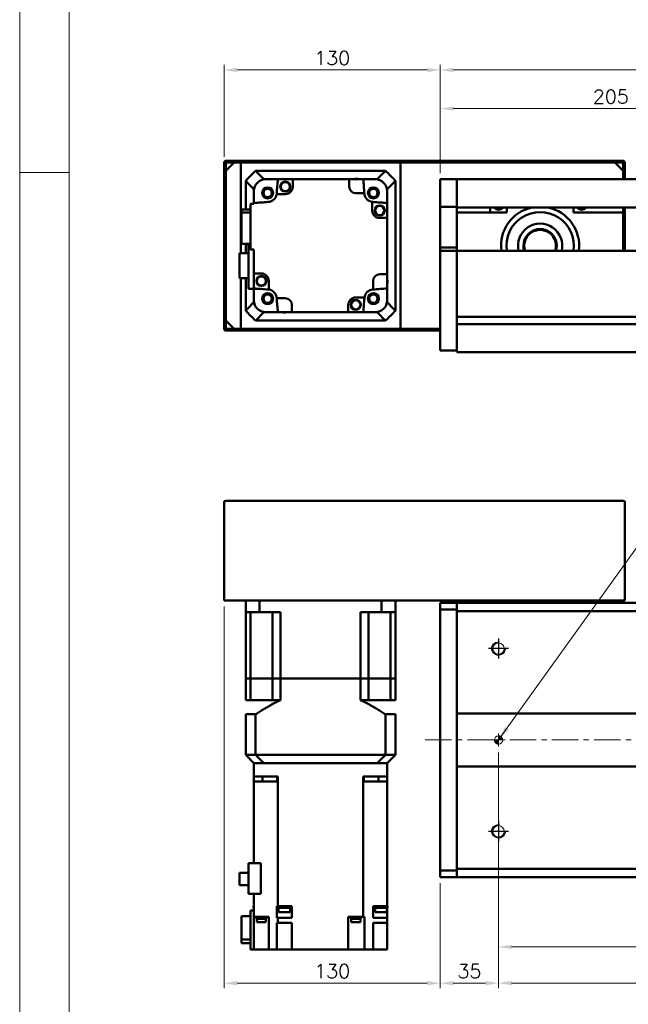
# Model space of a CAD drawing. Header units: millimetres. Extents: x 46891 to 51038, y 6223 to 10291.
# Tile 2 of 7: x 48547 to 48913, y 8909 to 9502. Entities that reach past the tile are written whole.
import ezdxf

# ---------------------------------------------------------------- set-up
doc = ezdxf.new("R2010")
doc.units = ezdxf.units.MM
doc.header["$LTSCALE"] = 0.5
doc.linetypes.add('CENTER', pattern=[50.8, 31.75, -6.35, 6.35, -6.35])
doc.layers.get('0').update_dxf_attribs({"lineweight": 20})
doc.layers.add('1', color=1, linetype='CENTER', lineweight=13)
doc.layers.add('외형선(ISO)', color=7, linetype='Continuous', lineweight=50)
doc.layers.add('C', color=1, linetype='CENTER')
doc.layers.add('DIM', color=4, linetype='Continuous')
doc.styles.add('DSR TEXT', font='romans.shx', dxfattribs={"bigfont": 'whgtxt.shx'})
doc.styles.get("Standard").update_dxf_attribs({"font": 'romans.shx', "bigfont": 'whgtxt.shx'})
doc.dimstyles.new('DSR', dxfattribs={"dimscale": 2, "dimtxt": 3, "dimasz": 3, "dimexe": 0.5, "dimexo": 0.5, "dimgap": 0.5, "dimtad": 1, "dimdsep": 46, "dimtxsty": 'Standard', "dimcen": 2.5, "dimclrd": 4, "dimclre": 4, "dimclrt": 2, "dimadec": 0, "dimazin": 2, "dimtfac": 1, "dimtmove": 0, "dimatfit": 3, "dimfxl": 0, "dimlwd": -1, "dimlwe": -1, "dimarcsym": 0})

# ---------------------------------------------------------------- blocks, each defined once
blk = doc.blocks.new('A$C1C1952E1')
at = {"color": 1}
blk.add_lwpolyline([(0, 0), (420, 0), (420, 297), (0, 297)], close=True, dxfattribs=at)
at = {"color": 3}
blk.add_lwpolyline([(5, 5), (415, 5), (415, 292), (5, 292)], close=True, dxfattribs=at)
blk = doc.blocks.new('*D77')
at = {"color": 1, "linetype": 'ByBlock'}
for p, q in [((48799.5, 9409.41), (48799.5, 9451.32)), ((49004.5, 9421.41), (49004.5, 9451.32)), ((48807.3, 9448.32), (48996.7, 9448.32))]:
    blk.add_line(p, q, dxfattribs=at)
at = {"color": 1}
for points in [[(48807.3, 9449.62), (48807.3, 9447.02), (48799.5, 9448.32)], [(48996.7, 9449.62), (48996.7, 9447.02), (49004.5, 9448.32)]]:
    blk.add_solid(points, dxfattribs=at)
at = {"layer": 'Defpoints', "color": 0}
for p in [(49004.5, 9448.32), (49004.5, 9417.81), (48799.5, 9405.81)]:
    blk.add_point(p, dxfattribs=at)
at = {"color": 3, "insert": (48902, 9455.52), "char_height": 8.4, "attachment_point": 5, "style": 'DSR TEXT'}
blk.add_mtext('205', dxfattribs=at)
blk = doc.blocks.new('*D80')
at = {"color": 1, "linetype": 'ByBlock'}
for p, q in [((48799.5, 9409.41), (48799.5, 9474.57)), ((50269.5, 9409.41), (50269.5, 9474.57)), ((50261.7, 9471.57), (48807.3, 9471.57))]:
    blk.add_line(p, q, dxfattribs=at)
at = {"color": 1}
for points in [[(48807.3, 9472.87), (48807.3, 9470.27), (48799.5, 9471.57)], [(50261.7, 9472.87), (50261.7, 9470.27), (50269.5, 9471.57)]]:
    blk.add_solid(points, dxfattribs=at)
at = {"layer": 'Defpoints', "color": 0}
for p in [(48799.5, 9471.57), (48799.5, 9405.81), (50269.5, 9405.81)]:
    blk.add_point(p, dxfattribs=at)
at = {"color": 3, "insert": (49534.5, 9478.77), "char_height": 8.4, "attachment_point": 5, "style": 'DSR TEXT'}
blk.add_mtext('1470', dxfattribs=at)
blk = doc.blocks.new('*D81')
at = {"color": 1, "linetype": 'ByBlock'}
for p, q in [((48669.5, 9419.41), (48669.5, 9474.57)), ((48799.5, 9409.41), (48799.5, 9474.57)), ((48791.7, 9471.57), (48677.3, 9471.57))]:
    blk.add_line(p, q, dxfattribs=at)
at = {"color": 1}
for points in [[(48677.3, 9472.87), (48677.3, 9470.27), (48669.5, 9471.57)], [(48791.7, 9472.87), (48791.7, 9470.27), (48799.5, 9471.57)]]:
    blk.add_solid(points, dxfattribs=at)
at = {"layer": 'Defpoints', "color": 0}
for p in [(48669.5, 9471.57), (48669.5, 9415.81), (48799.5, 9405.81)]:
    blk.add_point(p, dxfattribs=at)
at = {"color": 3, "insert": (48734.5, 9478.77), "char_height": 8.4, "attachment_point": 5, "style": 'DSR TEXT'}
blk.add_mtext('130', dxfattribs=at)
blk = doc.blocks.new('A$C33E56CC6')
h = blk.add_hatch()
h.set_pattern_fill('ANSI31', color=256, style=0)
h.set_pattern_definition([(45, (-7065.45672, -6508.5399), (-0.0883883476, 0.0883883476), [])])
h.paths.add_polyline_path([(4, 6.5, 0.414214), (1.5, 4), (4, 4)])
h.paths.add_polyline_path([(6.5, 4), (4, 4), (4, 1.5, 0.414214)])
blk.add_circle((4, 4), 2.5)
at = {"layer": '1'}
for p, q in [((4, 0), (4, 8)), ((0, 4), (8, 4))]:
    blk.add_line(p, q, dxfattribs=at)
blk = doc.blocks.new('tap8')
blk.add_circle((0, 0), 3.4)
at = {"layer": 'C', "color": 1, "linetype": 'CENTER'}
for p, q in [((0, -6.05), (0, 6.05)), ((-6.05, 0), (6.05, 0))]:
    blk.add_line(p, q, dxfattribs=at)
at = {"layer": 'DIM', "color": 3}
blk.add_arc((0, 0), 4, 263.84551, 189.43144, dxfattribs=at)
blk = doc.blocks.new('*D91')
at = {"color": 1, "linetype": 'ByBlock'}
for p, q in [((48834.5, 9003.78), (48834.5, 8919.12)), ((48799.5, 8982.33), (48799.5, 8919.12)), ((48826.7, 8922.12), (48807.3, 8922.12))]:
    blk.add_line(p, q, dxfattribs=at)
at = {"color": 1}
for points in [[(48807.3, 8923.42), (48807.3, 8920.82), (48799.5, 8922.12)], [(48826.7, 8923.42), (48826.7, 8920.82), (48834.5, 8922.12)]]:
    blk.add_solid(points, dxfattribs=at)
at = {"layer": 'Defpoints', "color": 0}
for p in [(48834.5, 9007.38), (48799.5, 8985.93), (48799.5, 8922.12)]:
    blk.add_point(p, dxfattribs=at)
at = {"color": 3, "insert": (48817, 8929.32), "char_height": 8.4, "attachment_point": 5, "style": 'DSR TEXT'}
blk.add_mtext('35', dxfattribs=at)
blk = doc.blocks.new('*D92')
at = {"color": 1, "linetype": 'ByBlock'}
for p, q in [((48834.5, 9003.78), (48834.5, 8919.12)), ((50234.5, 9003.78), (50234.5, 8919.12)), ((48842.3, 8922.12), (50226.7, 8922.12))]:
    blk.add_line(p, q, dxfattribs=at)
at = {"color": 1}
for points in [[(48842.3, 8923.42), (48842.3, 8920.82), (48834.5, 8922.12)], [(50226.7, 8923.42), (50226.7, 8920.82), (50234.5, 8922.12)]]:
    blk.add_solid(points, dxfattribs=at)
at = {"layer": 'Defpoints', "color": 0}
for p in [(48834.5, 9007.38), (50234.5, 9007.38), (50234.5, 8922.12)]:
    blk.add_point(p, dxfattribs=at)
at = {"color": 3, "insert": (49534.5, 8929.32), "char_height": 8.4, "attachment_point": 5, "style": 'DSR TEXT'}
blk.add_mtext('14X100PITCH=1400', dxfattribs=at)
blk = doc.blocks.new('*D94')
at = {"color": 1, "linetype": 'ByBlock'}
for p, q in [((48834.5, 9060.83), (48834.5, 8940.93)), ((50234.5, 9060.83), (50234.5, 8940.93)), ((48842.3, 8943.93), (50226.7, 8943.93))]:
    blk.add_line(p, q, dxfattribs=at)
at = {"color": 1}
for points in [[(48842.3, 8945.23), (48842.3, 8942.63), (48834.5, 8943.93)], [(50226.7, 8945.23), (50226.7, 8942.63), (50234.5, 8943.93)]]:
    blk.add_solid(points, dxfattribs=at)
at = {"layer": 'Defpoints', "color": 0}
for p in [(48834.5, 9064.43), (50234.5, 9064.43), (50234.5, 8943.93)]:
    blk.add_point(p, dxfattribs=at)
at = {"color": 3, "insert": (49534.5, 8951.13), "char_height": 8.4, "attachment_point": 5, "style": 'DSR TEXT'}
blk.add_mtext('1400%%P0.02', dxfattribs=at)
blk = doc.blocks.new('*D95')
at = {"color": 1, "linetype": 'ByBlock'}
for p, q in [((48669.5, 9148.83), (48669.5, 8919.12)), ((48799.5, 8982.33), (48799.5, 8919.12)), ((48791.7, 8922.12), (48677.3, 8922.12))]:
    blk.add_line(p, q, dxfattribs=at)
at = {"color": 1}
for points in [[(48677.3, 8923.42), (48677.3, 8920.82), (48669.5, 8922.12)], [(48791.7, 8923.42), (48791.7, 8920.82), (48799.5, 8922.12)]]:
    blk.add_solid(points, dxfattribs=at)
at = {"layer": 'Defpoints', "color": 0}
for p in [(48669.5, 9152.43), (48799.5, 8985.93), (48669.5, 8922.12)]:
    blk.add_point(p, dxfattribs=at)
at = {"color": 3, "insert": (48734.5, 8929.32), "char_height": 8.4, "attachment_point": 5, "style": 'DSR TEXT'}
blk.add_mtext('130', dxfattribs=at)

msp = doc.modelspace()

# ---------------------------------------------------------------- linework, layer by layer
at = {"color": 1}
msp.add_line((48576.33082, 9409.88267), (48546.67132, 9409.88267), dxfattribs=at)
at = {"layer": '1'}
msp.add_line((50279.50234, 9068.42724), (48789.50234, 9068.42724), dxfattribs=at)
at = {"layer": '외형선(ISO)'}
for p, q in [((48669.50234, 9415.81317), (48669.50234, 9407.81317)), ((48909.50234, 9416.81317), (48670.50234, 9416.81317)), ((48670.50234, 9410.81317), (48675.50234, 9415.81317)), ((48670.50234, 9407.81317), (48670.50234, 9415.31317)), ((48671.00234, 9415.81317), (48909.00234, 9415.81317)), ((48679.50234, 9415.81317), (48675.50234, 9415.81317)), ((48679.50234, 9361.36317), (48679.50234, 9415.81317)), ((48904.50234, 9415.81317), (48775.50234, 9415.81317)), ((48775.50234, 9415.81317), (48775.50234, 9315.81317)), ((48904.50234, 9415.81317), (48909.50234, 9410.81317)), ((48909.50234, 9415.31317), (48909.50234, 9407.81317)), ((48910.50234, 9407.81317), (48910.50234, 9415.81317)), ((48670.50234, 9410.81317), (48670.50234, 9320.81317)), ((48766.50494, 9410.81317), (48688.49974, 9410.81317)), ((48909.50234, 9405.81317), (48909.50234, 9410.81317)), ((48669.50234, 9407.81317), (48670.50234, 9407.81317)), ((48669.50234, 9403.81317), (48669.50234, 9407.81317)), ((48670.50234, 9403.81317), (48669.50234, 9403.81317)), ((48669.50234, 9403.81317), (48669.50234, 9327.81317)), ((48670.50234, 9327.81317), (48670.50234, 9403.81317)), ((48682.50234, 9404.81576), (48682.50234, 9387.59544)), ((48693.49866, 9405.81317), (48694.50234, 9405.81317)), ((48701.83615, 9405.81317), (48694.50234, 9405.81317)), ((48701.83615, 9405.81317), (48710.80234, 9405.81317)), ((48744.70234, 9405.81317), (48710.80234, 9405.81317)), ((48710.80234, 9405.81317), (48710.80234, 9401.41317)), ((48744.70234, 9405.81317), (48753.16853, 9405.81317)), ((48744.70234, 9401.41317), (48744.70234, 9405.81317)), ((48760.50234, 9405.81317), (48753.16853, 9405.81317)), ((48760.50234, 9405.81317), (48761.50602, 9405.81317)), ((48772.50234, 9326.81057), (48772.50234, 9404.81576)), ((48799.50234, 9405.81317), (48799.50234, 9403.81317)), ((48809.50234, 9405.81317), (48799.50234, 9405.81317)), ((48799.50234, 9402.30045), (48799.50234, 9403.81317)), ((48799.50234, 9401.80147), (48799.50234, 9402.30045)), ((48809.50234, 9403.81317), (48809.50234, 9405.81317)), ((48929.50234, 9405.81317), (48809.50234, 9405.81317)), ((48809.50234, 9405.81317), (48809.50234, 9403.81317)), ((48809.50234, 9403.81317), (48809.50234, 9402.30045)), ((48809.50234, 9402.30045), (48809.50234, 9403.81317)), ((48809.50234, 9402.30045), (48809.50234, 9401.80147)), ((48809.50234, 9401.80147), (48809.50234, 9402.30045)), ((48909.50234, 9407.81317), (48910.50234, 9407.81317)), ((48910.50234, 9407.81317), (48910.50234, 9405.81317)), ((48687.50234, 9399.81684), (48687.50234, 9398.81317)), ((48687.50234, 9391.47935), (48687.50234, 9398.81317)), ((48706.30234, 9396.91317), (48701.13523, 9396.91317)), ((48753.82428, 9397.41317), (48748.70234, 9397.41317)), ((48767.50234, 9399.81684), (48767.50234, 9398.81317)), ((48767.50234, 9391.47935), (48767.50234, 9398.81317)), ((48799.50234, 9401.80147), (48799.50234, 9400.26088)), ((48799.50234, 9400.26088), (48799.50234, 9397.27629)), ((48799.50234, 9389.49884), (48799.50234, 9397.27629)), ((48809.50234, 9400.26088), (48809.50234, 9401.80147)), ((48809.50234, 9401.80147), (48809.50234, 9400.26088)), ((48809.50234, 9397.27629), (48809.50234, 9400.26088)), ((48809.50234, 9400.26088), (48809.50234, 9397.27629)), ((48809.50234, 9397.27629), (48809.50234, 9389.49884)), ((48809.50234, 9389.49884), (48809.50234, 9397.27629)), ((48685.50234, 9391.01317), (48687.50234, 9391.01317)), ((48685.50234, 9391.01317), (48685.50234, 9363.61317)), ((48687.50234, 9391.01317), (48687.50234, 9391.47935)), ((48758.60234, 9387.01317), (48758.60234, 9392.18028)), ((48767.50234, 9391.47935), (48767.50234, 9382.51317)), ((48680.00234, 9387.59544), (48685.50234, 9387.59544)), ((48680.00234, 9387.59544), (48680.00234, 9385.88927)), ((48685.50234, 9385.88927), (48680.00234, 9385.88927)), ((48680.00234, 9385.88927), (48680.00234, 9367.03089)), ((48799.50234, 9389.13986), (48799.50234, 9389.49884)), ((48799.50234, 9364.73623), (48799.50234, 9389.13986)), ((48809.50234, 9389.13986), (48799.50234, 9389.13986)), ((48809.50234, 9389.49884), (48809.50234, 9389.13986)), ((48809.50234, 9389.13986), (48809.50234, 9364.73623)), ((48929.50234, 9388.81317), (48809.50234, 9388.81317)), ((48839.50234, 9385.81317), (48809.50234, 9385.81317)), ((48829.50234, 9388.81317), (48829.50234, 9385.81317)), ((48839.50234, 9388.81317), (48839.50234, 9385.81317)), ((48879.50234, 9385.81317), (48879.50234, 9388.81317)), ((48909.50234, 9385.81317), (48879.50234, 9385.81317)), ((48909.50234, 9388.81317), (48909.50234, 9385.81317)), ((48909.50234, 9362.81317), (48909.50234, 9385.81317)), ((48910.50234, 9362.81317), (48910.50234, 9388.81317)), ((48767.50234, 9382.51317), (48763.10234, 9382.51317)), ((48767.50234, 9348.61317), (48767.50234, 9382.51317)), ((48680.00234, 9367.03089), (48685.50234, 9367.03089)), ((48682.50234, 9367.03089), (48682.50234, 9361.36317)), ((48684.10234, 9367.03089), (48684.10234, 9339.81317)), ((48684.10234, 9361.36317), (48678.70234, 9361.36317)), ((48678.70234, 9361.36317), (48678.70234, 9346.26317)), ((48685.50234, 9363.61317), (48687.50234, 9363.61317)), ((48687.50234, 9349.11317), (48687.50234, 9363.61317)), ((48799.50234, 9362.81317), (48799.50234, 9364.73623)), ((48809.50234, 9364.73623), (48799.50234, 9364.73623)), ((48799.50234, 9362.81317), (48799.50234, 9359.81317)), ((48809.50234, 9362.81317), (48799.50234, 9362.81317)), ((48809.50234, 9364.73623), (48809.50234, 9362.81317)), ((48809.50234, 9362.81317), (48809.50234, 9359.81317)), ((48809.50234, 9362.81317), (50259.50234, 9362.81317)), ((48809.50234, 9359.81317), (48809.50234, 9362.81317)), ((48799.50234, 9308.05581), (48799.50234, 9359.81317)), ((48809.50234, 9323.26317), (48809.50234, 9359.81317)), ((48809.50234, 9359.81317), (48809.50234, 9308.05581)), ((48687.50234, 9349.11317), (48687.50234, 9340.14698)), ((48691.90234, 9349.11317), (48687.50234, 9349.11317)), ((48678.70234, 9346.26317), (48684.10234, 9346.26317)), ((48679.50234, 9315.81317), (48679.50234, 9346.26317)), ((48682.50234, 9346.26317), (48682.50234, 9326.81057)), ((48696.40234, 9344.61317), (48696.40234, 9339.44605)), ((48759.10234, 9339.49122), (48759.10234, 9344.61317)), ((48763.10234, 9348.61317), (48767.50234, 9348.61317)), ((48767.50234, 9348.61317), (48767.50234, 9340.14698)), ((48684.10234, 9339.81317), (48691.53089, 9339.81317)), ((48687.50234, 9332.81317), (48687.50234, 9339.81317)), ((48767.50234, 9332.81317), (48767.50234, 9340.14698)), ((48687.50234, 9332.81317), (48687.50234, 9331.80949)), ((48701.1804, 9334.21317), (48706.30234, 9334.21317)), ((48748.70234, 9334.71317), (48753.86945, 9334.71317)), ((48767.50234, 9332.81317), (48767.50234, 9331.80949)), ((48669.50234, 9327.81317), (48670.50234, 9327.81317)), ((48669.50234, 9323.81317), (48669.50234, 9327.81317)), ((48693.49866, 9325.81317), (48694.50234, 9325.81317)), ((48694.50234, 9325.81317), (48701.83615, 9325.81317)), ((48701.83615, 9325.81317), (48710.30234, 9325.81317)), ((48710.30234, 9330.21317), (48710.30234, 9325.81317)), ((48710.30234, 9325.81317), (48744.20234, 9325.81317)), ((48744.20234, 9325.81317), (48744.20234, 9330.21317)), ((48753.16853, 9325.81317), (48744.20234, 9325.81317)), ((48753.16853, 9325.81317), (48760.50234, 9325.81317)), ((48760.50234, 9325.81317), (48761.50602, 9325.81317)), ((48670.50234, 9323.81317), (48669.50234, 9323.81317)), ((48669.50234, 9323.81317), (48669.50234, 9315.81317)), ((48670.50234, 9316.31317), (48670.50234, 9323.81317)), ((48675.50234, 9315.81317), (48670.50234, 9320.81317)), ((48688.49974, 9320.81317), (48766.50494, 9320.81317)), ((48809.50234, 9323.06317), (48963.50234, 9323.06317)), ((48670.50234, 9314.81317), (48799.50234, 9314.81317)), ((48799.50234, 9315.81317), (48671.00234, 9315.81317)), ((48675.50234, 9315.81317), (48679.50234, 9315.81317)), ((48775.50234, 9315.81317), (48799.50234, 9315.81317)), ((48809.50234, 9318.56317), (48963.51279, 9318.56317)), ((48809.50234, 9308.05581), (48809.50234, 9318.36317)), ((48799.50234, 9308.05581), (48799.50234, 9305.93449)), ((48809.50234, 9308.05581), (48809.50234, 9305.93449)), ((48809.50234, 9305.93449), (48809.50234, 9308.05581)), ((48799.50234, 9302.81317), (48799.50234, 9305.93449)), ((48799.50234, 9302.81317), (48809.50234, 9302.81317)), ((48809.50234, 9301.81317), (48809.50234, 9305.93449)), ((48809.50234, 9305.93449), (48809.50234, 9302.81317)), ((48809.50234, 9301.81317), (50259.50234, 9301.81317)), ((48669.50234, 9152.42724), (48669.50234, 9211.42724)), ((48670.50234, 9212.42724), (48909.50234, 9212.42724)), ((48910.50234, 9211.42724), (48910.50234, 9152.42724)), ((48669.50234, 9152.42724), (48670.50234, 9152.42724)), ((48670.50234, 9152.42724), (48909.50234, 9152.42724)), ((48682.50234, 9152.42724), (48682.50234, 9145.42724)), ((48690.90999, 9152.42724), (48690.90999, 9145.42724)), ((48764.09469, 9152.42724), (48764.09469, 9145.42724)), ((48772.50234, 9152.42724), (48772.50234, 9145.42724)), ((48799.50234, 9150.04856), (48799.50234, 9150.92724)), ((48809.50234, 9150.92724), (48799.50234, 9150.92724)), ((48799.50234, 9150.04856), (48799.50234, 9146.92724)), ((48809.50234, 9152.42724), (48809.50234, 9150.92724)), ((48809.50234, 9150.04856), (48809.50234, 9150.92724)), ((48809.50234, 9150.92724), (50259.50234, 9150.92724)), ((48809.50234, 9150.92724), (48809.50234, 9150.04856)), ((48809.50234, 9150.04856), (48809.50234, 9145.92724)), ((48809.50234, 9146.92724), (48809.50234, 9150.04856)), ((48909.50234, 9152.42724), (48909.50234, 9150.92724)), ((48909.50234, 9152.42724), (48910.50234, 9152.42724)), ((48690.90999, 9145.42724), (48682.50234, 9145.42724)), ((48682.50234, 9105.42724), (48682.50234, 9145.42724)), ((48685.45012, 9145.42724), (48685.45012, 9105.42724)), ((48690.90999, 9145.42724), (48703.50234, 9145.42724)), ((48698.64734, 9145.42724), (48698.64734, 9105.42724)), ((48703.50234, 9105.42724), (48703.50234, 9145.42724)), ((48751.50234, 9145.42724), (48764.09469, 9145.42724)), ((48751.50234, 9105.42724), (48751.50234, 9145.42724)), ((48756.35734, 9145.42724), (48756.35734, 9105.42724)), ((48772.50234, 9145.42724), (48764.09469, 9145.42724)), ((48769.55456, 9145.42724), (48769.55456, 9105.42724)), ((48772.50234, 9105.42724), (48772.50234, 9145.42724)), ((48809.50234, 9146.92724), (48799.50234, 9146.92724)), ((48799.50234, 9146.92724), (48799.50234, 8989.92724)), ((48809.50234, 9145.92724), (48809.50234, 9084.42724)), ((50259.50234, 9145.92724), (48809.50234, 9145.92724)), ((48682.50234, 9105.42724), (48685.45012, 9105.42724)), ((48685.45012, 9105.42724), (48682.50234, 9105.42724)), ((48682.50234, 9105.42724), (48682.50234, 9092.42724)), ((48685.45012, 9105.42724), (48692.14734, 9105.42724)), ((48685.45012, 9105.42724), (48692.14734, 9105.42724)), ((48685.45012, 9105.42724), (48685.45012, 9092.42724)), ((48692.14734, 9105.42724), (48698.64734, 9105.42724)), ((48692.14734, 9105.42724), (48698.64734, 9105.42724)), ((48698.64734, 9105.42724), (48703.50234, 9105.42724)), ((48703.50234, 9105.42724), (48698.64734, 9105.42724)), ((48698.64734, 9105.42724), (48698.64734, 9092.42724)), ((48703.50234, 9105.42724), (48751.50234, 9105.42724)), ((48703.50234, 9105.42724), (48751.50234, 9105.42724)), ((48703.50234, 9105.42724), (48703.50234, 9092.42724)), ((48751.50234, 9105.42724), (48756.35734, 9105.42724)), ((48756.35734, 9105.42724), (48751.50234, 9105.42724)), ((48751.50234, 9105.42724), (48751.50234, 9092.42724)), ((48756.35734, 9105.42724), (48762.85734, 9105.42724)), ((48756.35734, 9105.42724), (48762.85734, 9105.42724)), ((48756.35734, 9105.42724), (48756.35734, 9092.42724)), ((48762.85734, 9105.42724), (48769.55456, 9105.42724)), ((48762.85734, 9105.42724), (48769.55456, 9105.42724)), ((48769.55456, 9105.42724), (48772.50234, 9105.42724)), ((48772.50234, 9105.42724), (48769.55456, 9105.42724)), ((48769.55456, 9105.42724), (48769.55456, 9092.42724)), ((48772.50234, 9105.42724), (48772.50234, 9092.42724)), ((48685.45012, 9092.42724), (48682.50234, 9092.42724)), ((48698.64734, 9092.42724), (48685.45012, 9092.42724)), ((48703.50234, 9092.42724), (48698.64734, 9092.42724)), ((48756.35734, 9092.42724), (48751.50234, 9092.42724)), ((48756.35734, 9092.42724), (48769.55456, 9092.42724)), ((48772.50234, 9092.42724), (48769.55456, 9092.42724)), ((48688.49974, 9083.87724), (48682.50234, 9083.87724)), ((48682.50234, 9083.87724), (48682.50234, 9059.42724)), ((48688.49974, 9083.87724), (48688.49974, 9059.42724)), ((48772.50234, 9083.87724), (48766.50494, 9083.87724)), ((48766.50494, 9083.87724), (48766.50494, 9059.42724)), ((48772.50234, 9083.87724), (48772.50234, 9059.42724)), ((48809.50234, 9084.42724), (48809.50234, 9083.57369)), ((48809.50234, 9084.42724), (50259.50234, 9084.42724)), ((48809.50234, 9083.57369), (48809.50234, 9083.22013)), ((48809.50234, 9083.22013), (48809.50234, 9053.63435)), ((48809.50234, 9053.63435), (48809.50234, 9083.22013)), ((48682.50234, 9059.42724), (48688.49974, 9059.42724)), ((48682.50234, 9059.42724), (48687.50234, 9054.42724)), ((48688.49974, 9059.42724), (48766.50494, 9059.42724)), ((48766.50494, 9059.42724), (48772.50234, 9059.42724)), ((48767.50234, 9054.42724), (48772.50234, 9059.42724)), ((48687.50234, 9054.42724), (48687.50234, 9046.42724)), ((48687.50234, 9054.42724), (48687.59043, 9054.42724)), ((48693.39531, 9054.42724), (48687.59043, 9054.42724)), ((48693.39531, 9054.42724), (48693.49866, 9054.42724)), ((48693.49866, 9054.42724), (48761.50602, 9054.42724)), ((48760.50234, 9054.42724), (48694.50234, 9054.42724)), ((48761.60937, 9054.42724), (48761.50602, 9054.42724)), ((48767.41425, 9054.42724), (48761.60937, 9054.42724)), ((48767.50234, 9054.42724), (48767.41425, 9054.42724)), ((48767.50234, 9054.42724), (48767.50234, 9046.42724)), ((48809.50234, 9053.63435), (48809.50234, 9053.28079)), ((48809.50234, 9053.28079), (48809.50234, 9052.42724)), ((48809.50234, 9052.42724), (48809.50234, 8990.92724)), ((50259.50234, 9052.42724), (48809.50234, 9052.42724)), ((48687.50234, 9046.42724), (48687.50234, 9043.42724)), ((48687.50234, 9046.42724), (48694.50234, 9046.42724)), ((48696.05849, 9043.42724), (48687.50234, 9043.42724)), ((48687.50234, 8994.32724), (48687.50234, 9043.42724)), ((48692.63806, 9043.42724), (48692.63806, 9046.42724)), ((48694.50234, 9046.42724), (48701.84477, 9046.42724)), ((48696.05849, 9043.42724), (48701.16967, 9043.42724)), ((48701.83615, 9043.42724), (48701.16967, 9043.42724)), ((48701.42546, 9043.42724), (48701.42546, 9046.42724)), ((48701.84477, 9043.42724), (48701.83615, 9043.42724)), ((48701.83615, 8968.42724), (48701.83615, 9043.42724)), ((48701.84477, 9043.42724), (48701.84477, 9046.42724)), ((48753.15991, 9046.42724), (48760.50234, 9046.42724)), ((48753.15991, 9043.42724), (48753.15991, 9046.42724)), ((48753.16853, 9043.42724), (48753.15991, 9043.42724)), ((48753.83501, 9043.42724), (48753.16853, 9043.42724)), ((48753.16853, 9043.42724), (48753.16853, 8961.92724)), ((48753.57922, 9043.42724), (48753.57922, 9046.42724)), ((48753.83501, 9043.42724), (48758.94619, 9043.42724)), ((48767.50234, 9043.42724), (48758.94619, 9043.42724)), ((48760.50234, 9046.42724), (48767.50234, 9046.42724)), ((48762.36662, 9043.42724), (48762.36662, 9046.42724)), ((48767.50234, 9043.42724), (48767.50234, 9046.42724)), ((48767.50234, 9043.42724), (48767.50234, 8968.42724)), ((48684.10234, 8994.32724), (48691.53089, 8994.32724)), ((48684.10234, 8994.32724), (48684.10234, 8975.77724)), ((48691.53089, 8975.77724), (48691.53089, 8994.32724)), ((48678.70234, 8981.10224), (48678.70234, 8988.55224)), ((48678.70234, 8988.55224), (48684.10234, 8988.55224)), ((48799.50234, 8989.92724), (48809.50234, 8989.92724)), ((48799.50234, 8989.92724), (48799.50234, 8986.80592)), ((48809.50234, 8990.92724), (48809.50234, 8986.80592)), ((48809.50234, 8990.92724), (50259.50234, 8990.92724)), ((48809.50234, 8986.80592), (48809.50234, 8989.92724)), ((48799.50234, 8985.92724), (48799.50234, 8986.80592)), ((48809.50234, 8985.92724), (48799.50234, 8985.92724)), ((48809.50234, 8985.92724), (48809.50234, 8986.80592)), ((48809.50234, 8986.80592), (48809.50234, 8985.92724)), ((48809.50234, 8985.92724), (50259.50234, 8985.92724)), ((48678.70234, 8981.10224), (48684.10234, 8981.10224)), ((48684.10234, 8975.77724), (48691.53089, 8975.77724)), ((48687.50234, 8975.77724), (48687.50234, 8961.92724)), ((48685.50234, 8942.42724), (48685.50234, 8965.92724)), ((48685.50234, 8965.92724), (48687.50234, 8965.92724)), ((48687.50234, 8968.42724), (48687.28244, 8968.42724)), ((48687.28244, 8968.42724), (48687.28244, 8967.42724)), ((48687.28244, 8967.42724), (48687.50234, 8967.42724)), ((48701.17771, 8968.42724), (48701.83615, 8968.42724)), ((48701.17771, 8966.42724), (48701.17771, 8968.42724)), ((48701.1804, 8966.42724), (48701.17771, 8966.42724)), ((48701.1804, 8961.42724), (48701.1804, 8966.42724)), ((48702.29172, 8966.42724), (48701.1804, 8966.42724)), ((48701.83615, 8968.42724), (48704.5178, 8968.42724)), ((48701.99172, 8968.42724), (48701.99172, 8967.42724)), ((48701.99172, 8967.42724), (48709.59172, 8967.42724)), ((48702.29172, 8967.42724), (48702.29172, 8964.82724)), ((48702.29172, 8964.82724), (48709.29172, 8964.82724)), ((48707.06565, 8968.42724), (48704.5178, 8968.42724)), ((48707.06565, 8968.42724), (48710.30377, 8968.42724)), ((48709.29172, 8967.42724), (48709.29172, 8964.82724)), ((48709.29172, 8966.42724), (48710.30234, 8966.42724)), ((48709.59172, 8968.42724), (48709.59172, 8967.42724)), ((48710.30234, 8961.42724), (48710.30234, 8966.42724)), ((48710.30377, 8966.42724), (48710.30234, 8966.42724)), ((48710.30377, 8966.42724), (48710.30377, 8968.42724)), ((48759.06328, 8968.42724), (48767.50234, 8968.42724)), ((48759.06328, 8968.42724), (48759.06328, 8966.42724)), ((48759.10234, 8966.42724), (48759.06328, 8966.42724)), ((48759.10234, 8966.42724), (48759.10234, 8961.42724)), ((48759.10234, 8966.42724), (48760.42224, 8966.42724)), ((48760.12224, 8968.42724), (48760.12224, 8967.42724)), ((48760.12224, 8967.42724), (48767.72224, 8967.42724)), ((48760.42224, 8967.42724), (48760.42224, 8964.82724)), ((48760.42224, 8964.82724), (48767.42224, 8964.82724)), ((48767.42224, 8967.42724), (48767.42224, 8964.82724)), ((48767.50234, 8966.42724), (48767.42224, 8966.42724)), ((48767.72224, 8968.42724), (48767.50234, 8968.42724)), ((48767.50234, 8966.42724), (48767.50234, 8967.42724)), ((48767.50234, 8966.42724), (48767.50234, 8961.42724)), ((48767.72224, 8968.42724), (48767.72224, 8967.42724)), ((48680.00234, 8948.43718), (48680.00234, 8962.33282)), ((48680.00234, 8962.33282), (48685.50234, 8962.33282)), ((48687.50234, 8942.42724), (48687.50234, 8961.92724)), ((48687.50234, 8961.92724), (48696.05849, 8961.92724)), ((48688.9414, 8961.42724), (48688.9414, 8961.92724)), ((48688.9414, 8961.42724), (48694.9414, 8961.42724)), ((48688.9914, 8960.72724), (48688.9914, 8961.42724)), ((48688.9914, 8960.72724), (48694.8914, 8960.72724)), ((48689.1914, 8958.72724), (48689.1914, 8960.72724)), ((48689.1914, 8958.72724), (48694.6914, 8958.72724)), ((48694.6914, 8958.72724), (48694.6914, 8960.72724)), ((48694.8914, 8960.72724), (48694.8914, 8961.42724)), ((48694.9414, 8961.42724), (48694.9414, 8961.92724)), ((48696.40234, 8961.92724), (48696.05849, 8961.92724)), ((48696.40234, 8942.42724), (48696.40234, 8961.92724)), ((48701.83615, 8961.42724), (48701.1804, 8961.42724)), ((48701.1804, 8958.42724), (48701.83615, 8958.42724)), ((48701.1804, 8958.42724), (48701.1804, 8942.42724)), ((48701.83615, 8961.42724), (48701.83615, 8958.42724)), ((48710.30234, 8961.42724), (48701.83615, 8961.42724)), ((48701.83615, 8958.42724), (48710.30234, 8958.42724)), ((48710.30234, 8958.42724), (48710.30234, 8942.42724)), ((48753.16853, 8961.92724), (48744.20234, 8961.92724)), ((48744.20234, 8961.92724), (48744.20234, 8942.42724)), ((48745.70091, 8961.42724), (48745.70091, 8961.92724)), ((48745.70091, 8961.42724), (48751.70091, 8961.42724)), ((48745.75091, 8960.72724), (48745.75091, 8961.42724)), ((48745.75091, 8960.72724), (48751.65091, 8960.72724)), ((48745.95091, 8958.72724), (48745.95091, 8960.72724)), ((48745.95091, 8958.72724), (48751.45091, 8958.72724)), ((48751.45091, 8958.72724), (48751.45091, 8960.72724)), ((48751.65091, 8960.72724), (48751.65091, 8961.42724)), ((48751.70091, 8961.42724), (48751.70091, 8961.92724)), ((48753.16853, 8961.92724), (48753.83501, 8961.92724)), ((48753.86945, 8961.92724), (48753.83501, 8961.92724)), ((48753.86945, 8961.92724), (48753.86945, 8942.42724)), ((48767.50234, 8961.42724), (48759.10234, 8961.42724)), ((48759.10234, 8958.42724), (48767.50234, 8958.42724)), ((48759.10234, 8958.42724), (48759.10234, 8942.42724)), ((48767.50234, 8961.42724), (48767.50234, 8958.42724)), ((48767.50234, 8942.42724), (48767.50234, 8958.42724)), ((48680.00234, 8946.12166), (48680.00234, 8948.43718)), ((48680.00234, 8948.43718), (48685.50234, 8948.43718)), ((48685.50234, 8946.12166), (48680.00234, 8946.12166)), ((48685.50234, 8942.42724), (48687.50234, 8942.42724)), ((48691.90234, 8942.42724), (48687.50234, 8942.42724)), ((48696.40234, 8942.42724), (48691.90234, 8942.42724)), ((48701.16967, 8942.42724), (48696.40234, 8942.42724)), ((48701.16967, 8942.42724), (48701.1804, 8942.42724)), ((48701.1804, 8942.42724), (48706.30234, 8942.42724)), ((48710.30234, 8942.42724), (48706.30234, 8942.42724)), ((48710.30234, 8942.42724), (48744.20234, 8942.42724)), ((48748.70234, 8942.42724), (48744.20234, 8942.42724)), ((48748.70234, 8942.42724), (48753.86945, 8942.42724)), ((48758.94619, 8942.42724), (48753.86945, 8942.42724)), ((48758.94619, 8942.42724), (48759.10234, 8942.42724)), ((48763.10234, 8942.42724), (48759.10234, 8942.42724)), ((48763.10234, 8942.42724), (48767.50234, 8942.42724))]:
    msp.add_line(p, q, dxfattribs=at)
for centre, radius in [((48706.30377, 9401.3741), 3), ((48706.30377, 9401.3741), 2.95), ((48706.30377, 9401.3741), 2.75), ((48695.68254, 9397.63297), 3.3), ((48695.68254, 9397.63297), 3.2), ((48695.68254, 9397.63297), 3), ((48695.68254, 9397.63297), 2.5), ((48759.32215, 9397.63297), 3.3), ((48759.32215, 9397.63297), 3.2), ((48759.32215, 9397.63297), 3), ((48759.32215, 9397.63297), 2.5), ((48763.06328, 9387.01174), 3), ((48763.06328, 9387.01174), 2.95), ((48763.06328, 9387.01174), 2.75), ((48691.9414, 9344.61459), 3), ((48691.9414, 9344.61459), 2.95), ((48691.9414, 9344.61459), 2.75), ((48695.68254, 9333.99336), 3.3), ((48695.68254, 9333.99336), 3.2), ((48695.68254, 9333.99336), 3), ((48759.32215, 9333.99336), 3.3), ((48759.32215, 9333.99336), 3.2), ((48759.32215, 9333.99336), 3), ((48695.68254, 9333.99336), 2.5), ((48748.70091, 9330.25223), 3), ((48748.70091, 9330.25223), 2.95), ((48748.70091, 9330.25223), 2.75), ((48759.32215, 9333.99336), 2.5)]:
    msp.add_circle(centre, radius, dxfattribs=at)
for centre, radius, start, end in [((48670.50234, 9415.81317), 1, 90, 180), ((48671.00234, 9415.31317), 0.5, 90, 180), ((48909.00234, 9415.31317), 0.5, 0, 90), ((48909.50234, 9415.81317), 1, 0, 90), ((48727.50234, 9365.81317), 59.55, 130.91627078, 139.08372922), ((48727.50234, 9365.81317), 59.55, 40.91627078, 49.08372922), ((48694.50234, 9398.81317), 7, 90, 180), ((48727.50234, 9365.81317), 52.5, 130.36759354, 130.51580082), ((49160.09372, 9365.81317), 460, 175.01145802, 176.0804225), ((48749.21296, 9402.23306), 3.8, 70.41268147, 109.58731853), ((48294.91096, 9365.81317), 460, 3.93907323, 4.98854198), ((48760.50234, 9398.81317), 7, 0, 90), ((48727.50234, 9365.81317), 52.5, 49.48419918, 49.63240646), ((48727.50234, 9365.81317), 52.5, 139.48419918, 139.63240646), ((48695.68254, 9397.63297), 5.5, 273.9195775, 352.47991906), ((48695.68254, 9397.63297), 5.5, 352.47991906, 356.0804225), ((48706.30234, 9401.41317), 4.5, 270, 0), ((48748.70234, 9401.41317), 4, 180, 270), ((48294.91096, 9365.81316), 460, 3.9195775, 3.93907323), ((48759.32215, 9397.63297), 5.5, 183.9195775, 262.47991906), ((48727.50234, 9365.81317), 52.5, 40.36759354, 40.51580082), ((48727.50234, 8933.22178), 460, 93.9195775, 94.98854198), ((48759.32215, 9397.63297), 5.5, 262.47991906, 266.0804225), ((48727.50234, 8933.22178), 460, 85.01145802, 86.0804225), ((48763.10234, 9387.01317), 4.5, 180, 270), ((48834.50234, 9390.81317), 3.3235, 216.99714571, 323.00285429), ((48859.50234, 9365.81317), 23.5, 101.84027388, 187.33436892), ((48859.50234, 9365.81317), 20.3, 351.5015155, 188.4984845), ((48859.50234, 9365.81317), 23.5, 352.66563108, 78.15972612), ((48884.50234, 9390.81317), 3.3235, 216.99714571, 323.00285429), ((48859.50234, 9365.81317), 13.3, 346.96395971, 193.03604029), ((48859.50234, 9365.81317), 10, 342.54239688, 197.45760312), ((48859.50234, 9365.81317), 9.5, 341.59151983, 198.40848017), ((48691.90234, 9344.61317), 4.5, 0, 90), ((48763.10234, 9344.61317), 4, 90, 180), ((48763.92224, 9344.10255), 3.8, 340.41268147, 19.58731853), ((48727.50234, 9798.40455), 460, 265.01145802, 266.0804225), ((48695.68254, 9333.99336), 5.5, 82.47991906, 86.0804225), ((48695.68254, 9333.99336), 5.5, 3.9195775, 82.47991906), ((48759.32215, 9333.99336), 5.5, 93.9195775, 172.47991906), ((48727.50234, 9798.40455), 460, 273.9195775, 273.93907323), ((48727.50234, 9798.40455), 460, 273.93907323, 274.98854198), ((48694.50234, 9332.81317), 7, 180, 270), ((48727.50234, 9365.81317), 52.5, 220.36759354, 220.51580082), ((49160.09372, 9365.81317), 460, 183.9195775, 183.93907323), ((49160.09372, 9365.81317), 460, 183.93907323, 184.98854198), ((48706.30234, 9330.21317), 4, 0, 90), ((48748.70234, 9330.21317), 4.5, 90, 180), ((48294.91096, 9365.81317), 460, 355.01145802, 356.0804225), ((48759.32215, 9333.99336), 5.5, 172.47991906, 176.0804225), ((48760.50234, 9332.81317), 7, 270, 0), ((48727.50234, 9365.81317), 52.5, 319.48419918, 319.63240646), ((48727.50234, 9365.81317), 59.55, 220.91627078, 229.08372922), ((48727.50234, 9365.81317), 52.5, 229.48419918, 229.63240646), ((48705.79172, 9329.39327), 3.8, 250.41268147, 289.58731853), ((48727.50234, 9365.81317), 52.5, 310.36759354, 310.51580082), ((48727.50234, 9365.81317), 59.55, 310.91627078, 319.08372922), ((48670.50234, 9315.81317), 1, 180, 270), ((48671.00234, 9316.31317), 0.5, 180, 270), ((48670.50234, 9211.42724), 1, 90, 180), ((48909.50234, 9211.42724), 1, 0, 90)]:
    msp.add_arc(centre, radius, start, end, dxfattribs=at)
for points in [[(48688.49974, 9410.81317), (48689.06843, 9410.24394), (48690.19695, 9409.11459), (48691.86334, 9407.4478), (48692.9565, 9406.35499), (48693.49866, 9405.81317)], [(48761.50602, 9405.81317), (48762.04846, 9406.35526), (48763.14198, 9407.44844), (48764.80838, 9409.11524), (48765.93653, 9410.24422), (48766.50494, 9410.81317)], [(48687.50234, 9399.81684), (48686.96024, 9400.35928), (48685.86706, 9401.45281), (48684.20026, 9403.1192), (48683.07129, 9404.24735), (48682.50234, 9404.81576)], [(48772.50234, 9404.81576), (48771.93312, 9404.24708), (48770.80377, 9403.11856), (48769.13698, 9401.45216), (48768.04416, 9400.35901), (48767.50234, 9399.81684)], [(48682.50234, 9326.81057), (48683.07157, 9327.37925), (48684.20091, 9328.50777), (48685.8677, 9330.17417), (48686.96052, 9331.26733), (48687.50234, 9331.80949)], [(48767.50234, 9331.80949), (48768.04444, 9331.26705), (48769.13762, 9330.17352), (48770.80442, 9328.50713), (48771.93339, 9327.37898), (48772.50234, 9326.81057)], [(48693.49866, 9325.81317), (48692.95622, 9325.27107), (48691.8627, 9324.17789), (48690.1963, 9322.51109), (48689.06815, 9321.38211), (48688.49974, 9320.81317)], [(48766.50494, 9320.81317), (48765.93625, 9321.38239), (48764.80773, 9322.51174), (48763.14134, 9324.17853), (48762.04818, 9325.27134), (48761.50602, 9325.81317)], [(48693.49866, 9054.42724), (48692.95622, 9054.96934), (48691.8627, 9056.06252), (48690.1963, 9057.72932), (48689.06815, 9058.85829), (48688.49974, 9059.42724)], [(48766.50494, 9059.42724), (48765.93625, 9058.85802), (48764.80773, 9057.72867), (48763.14134, 9056.06188), (48762.04818, 9054.96906), (48761.50602, 9054.42724)]]:
    msp.add_open_spline(points, degree=3, dxfattribs=at)
for points, weights in [([(48688.49974, 9083.87724), (48696.5812, 9089.17023), (48703.50234, 9092.42724)], [1.24342419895, 1.30973118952, 1.35416666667]), ([(48751.50234, 9092.42724), (48758.42348, 9089.17023), (48766.50494, 9083.87724)], [1.35416666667, 1.30973118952, 1.24342419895])]:
    msp.add_rational_spline(points, weights, degree=2, dxfattribs=at)

# ---------------------------------------------------------------- block references
at = {"xscale": 5.931900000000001, "yscale": 5.931900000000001, "zscale": 5.931900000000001}
msp.add_blockref('A$C1C1952E1', (48546.67132, 8528.99552), dxfattribs=at)
at = {"xscale": -1}
for name, p, rotation in [('tap8', (48834.50234, 9123.42724), 90), ('A$C33E56CC6', (48830.50234, 9072.42724), 180), ('tap8', (48834.50234, 9013.42724), 90)]:
    msp.add_blockref(name, p, dxfattribs=dict(at, rotation=rotation))

# ---------------------------------------------------------------- dimensions: what is measured, and where the dimension line sits
for base, p1, p2, picture, middle in [((48669.50234, 9471.57296), (48799.50234, 9405.81317), (48669.50234, 9415.81317), '*D81', (48734.50234, 9478.77296)), ((48799.50234, 9471.57296), (50269.50234, 9405.81317), (48799.50234, 9405.81317), '*D80', (49534.50234, 9478.77296)), ((49004.50234, 9448.31988), (48799.50234, 9405.81317), (49004.50234, 9417.81317), '*D77', (48902.00234, 9455.51988)), ((48669.50234, 8922.11736), (48799.50234, 8985.92724), (48669.50234, 9152.42724), '*D95', (48734.50234, 8929.31736)), ((48799.50234, 8922.11736), (48834.50234, 9007.38027), (48799.50234, 8985.92724), '*D91', (48817.00234, 8929.31736))]:
    dim = msp.add_linear_dim(base=base, p1=p1, p2=p2, dimstyle='DSR', override={"dimscale": 3, "dimtxt": 2.8, "dimasz": 2.600136, "dimexe": 1, "dimexo": 1.2, "dimgap": 1, "dimdec": 4, "dimtxsty": 'DSR TEXT', "dimclrd": 1, "dimclre": 1, "dimclrt": 3, "dimtdec": 4, "dimtix": 1})
    dim.commit()
    dim.dimension.update_dxf_attribs({"geometry": picture, "text_midpoint": middle})
for base, p1, p2, text, picture, middle in [((50234.50234, 8943.92937), (48834.50234, 9064.42724), (50234.50234, 9064.42724), '<>%%P0.02', '*D94', (49534.50234, 8951.12937)), ((50234.50234, 8922.11736), (48834.50234, 9007.38027), (50234.50234, 9007.38027), '14X100PITCH=<>', '*D92', (49534.50234, 8929.31736))]:
    dim = msp.add_linear_dim(base=base, p1=p1, p2=p2, text=text, dimstyle='DSR', override={"dimscale": 3, "dimtxt": 2.8, "dimasz": 2.600136, "dimexe": 1, "dimexo": 1.2, "dimgap": 1, "dimdec": 4, "dimtxsty": 'DSR TEXT', "dimclrd": 1, "dimclre": 1, "dimclrt": 3, "dimtdec": 4, "dimtix": 1})
    dim.commit()
    dim.dimension.update_dxf_attribs({"geometry": picture, "text_midpoint": middle})

# ---------------------------------------------------------------- leaders
at = {"annotation_type": 0, "has_hookline": 1, "hookline_direction": 0, "text_width": 160.4625}
msp.add_leader([(48834.50234, 9068.42724), (48929.40055, 9200.9238), (48937.981, 9200.9238)], dimstyle='DSR', override={"dimscale": 3.3, "dimtxt": 2.8, "dimasz": 2.600136, "dimexe": 1, "dimexo": 1.2, "dimgap": 1, "dimdec": 4, "dimtxsty": 'DSR TEXT', "dimclrd": 1, "dimclre": 1, "dimclrt": 3, "dimtdec": 4, "dimtix": 1}, dxfattribs=at)

doc.saveas('drawing.dxf')
